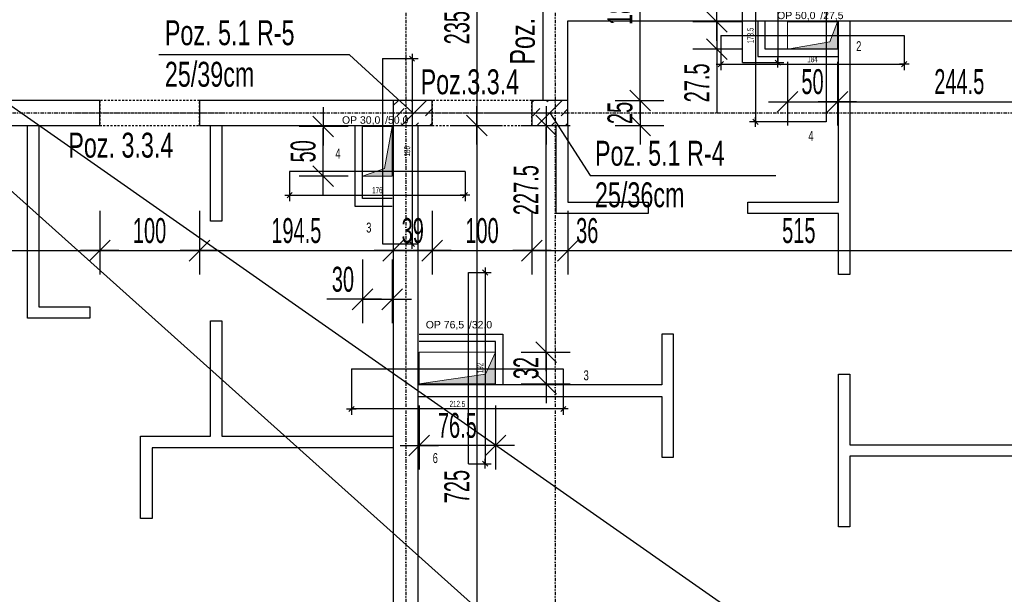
# Model space of a CAD drawing. Header units: millimetres. Extents: x -796 to 14823, y -2819 to 1873.
# Tile 46 of 51: x 12848 to 13836, y -827 to -250. Entities that reach past the tile are written whole.
import ezdxf

# ---------------------------------------------------------------- set-up
doc = ezdxf.new("R2010")
doc.units = ezdxf.units.MM
doc.header["$LTSCALE"] = 10
doc.linetypes.add('MO', pattern=[0.7, 0.35, -0.17, 0.01, -0.17])
doc.linetypes.add('MP', pattern=[0.36, 0.2, -0.16])
for name, color, linetype in [('BA_szr', 1, 'Continuous'), ('BA_txs', 2, 'Continuous'), ('BA_wym', 1, 'Continuous'), ('BD_lpm', 1, 'MP'), ('BD_osm', 1, 'MO'), ('BD_wic', 1, 'Continuous'), ('BD_wig', 3, 'Continuous'), ('BZ_odn', 1, 'Continuous'), ('BZ_txs', 2, 'Continuous')]:
    doc.layers.add(name, color=color, linetype=linetype)
doc.layers.add('Nowe_A-Przebicia_Nr_pióra__1', color=7, linetype='Continuous', lineweight=13)
doc.layers.add('Nowe_A-Przebicia_Nr_pióra__102', color=7, linetype='Continuous', lineweight=5, true_color=0xcccccc)
doc.styles.add('BIKTS', font='bikromsw.shx', dxfattribs={"width": 0.8})
doc.styles.add('BIKWYM', font='bikromsw.shx', dxfattribs={"width": 0.6})
doc.styles.add('STYL_AUTOMATYCZNY_1', font='arial.ttf')
doc.dimstyles.new('BA_KR_100_cm', dxfattribs={"dimtxt": 25, "dimasz": 1.666667, "dimexe": 24, "dimexo": 0, "dimgap": 0, "dimtad": 0, "dimdec": 1, "dimrnd": 0.5, "dimzin": 9, "dimdsep": 46, "dimtxsty": 'BIKWYM', "dimblk": 'WYM-KR', "dimcen": 0, "dimdle": 20, "dimclrd": 256, "dimclre": 256, "dimclrt": 2, "dimadec": 0, "dimazin": 0, "dimtfac": 0.033333, "dimtdec": 1, "dimtmove": 0, "dimatfit": 3, "dimldrblk": 'WYM-KR', "dimfxl": 25, "dimfxlon": 1, "dimtvp": 0.8, "dimtolj": 1, "dimarcsym": 0})
doc.dimstyles.new('BA_KR_25_cm', dxfattribs={"dimscale": 0.25, "dimtxt": 25, "dimasz": 1.666667, "dimexe": 24, "dimexo": 0, "dimgap": 0, "dimtad": 0, "dimdec": 1, "dimrnd": 0.5, "dimzin": 9, "dimdsep": 46, "dimtxsty": 'BIKWYM', "dimblk": 'WYM-KR', "dimcen": 0, "dimdle": 20, "dimclrd": 256, "dimclre": 256, "dimclrt": 7, "dimadec": 0, "dimazin": 0, "dimtfac": 0.033333, "dimtdec": 1, "dimtmove": 0, "dimatfit": 3, "dimldrblk": 'WYM-KR', "dimfxl": 1, "dimtvp": 0.8, "dimtolj": 1, "dimarcsym": 0})
doc.dimstyles.new('BZ_ST_100_cm', dxfattribs={"dimtxt": 25, "dimasz": 1.666667, "dimexe": 24, "dimexo": 0, "dimgap": 0, "dimtad": 0, "dimdec": 1, "dimrnd": 0.5, "dimdsep": 46, "dimtxsty": 'BIKWYM', "dimblk": 'WYM-ST', "dimcen": 0, "dimdle": 20, "dimclrd": 256, "dimclre": 256, "dimclrt": 7, "dimadec": 0, "dimazin": 0, "dimtfac": 0.033333, "dimtdec": 1, "dimtix": 1, "dimtmove": 2, "dimatfit": 3, "dimldrblk": 'WYM-ST', "dimfxl": 25, "dimfxlon": 1, "dimtvp": 0.8, "dimtolj": 1, "dimtzin": 0, "dimarcsym": 0})

# ---------------------------------------------------------------- blocks, each defined once
blk = doc.blocks.new('WYM-KR')
at = {"color": 7, "linetype": 'ByBlock'}
blk.add_line((6.24, 6.24), (-6.24, -6.24), dxfattribs=at)
at = {"linetype": 'ByBlock'}
blk.add_line((11.52, 0), (-11.52, 0), dxfattribs=at)
blk = doc.blocks.new('*D347')
at = {"layer": 'BD_wic', "lineweight": -2}
for p, q in [((13298.18, -503.69), (13320.77, -503.69)), ((13314.77, -504.11), (13314.77, -695.23)), ((13298.18, -695.64), (13320.77, -695.64))]:
    blk.add_line(p, q, dxfattribs=at)
at = {"layer": 'Defpoints', "color": 0}
for p in [(13298.18, -503.69), (13298.18, -695.64), (13314.77, -695.64)]:
    blk.add_point(p, dxfattribs=at)
at = {"layer": 'BD_wic', "lineweight": -2, "xscale": 0.4166666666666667, "yscale": 0.4166666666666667, "zscale": 0.4166666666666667}
for p, rotation in [((13314.77, -503.69), 90), ((13314.77, -695.64), 270)]:
    blk.add_blockref('WYM-KR', p, dxfattribs=dict(at, rotation=rotation))
at = {"layer": 'BD_wic', "color": 7, "insert": (13309.77, -599.67), "char_height": 6.25, "attachment_point": 5, "rotation": 90, "style": 'BIKWYM'}
blk.add_mtext('\\A1;192', dxfattribs=at)
blk = doc.blocks.new('*D348')
at = {"layer": 'BD_wic', "lineweight": -2}
for p, q in [((13180.64, -600.59), (13180.64, -646.76)), ((13393.14, -600.59), (13393.14, -646.76)), ((13392.73, -640.76), (13181.06, -640.76))]:
    blk.add_line(p, q, dxfattribs=at)
at = {"layer": 'Defpoints', "color": 0}
for p in [(13180.64, -600.59), (13393.14, -600.59), (13180.64, -640.76)]:
    blk.add_point(p, dxfattribs=at)
at = {"layer": 'BD_wic', "lineweight": -2, "xscale": 0.4166666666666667, "yscale": 0.4166666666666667, "zscale": 0.4166666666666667, "rotation": 180}
blk.add_blockref('WYM-KR', (13180.64, -640.76), dxfattribs=at)
at = {"layer": 'BD_wic', "lineweight": -2, "xscale": 0.4166666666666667, "yscale": 0.4166666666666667, "zscale": 0.4166666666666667}
blk.add_blockref('WYM-KR', (13393.14, -640.76), dxfattribs=at)
at = {"layer": 'BD_wic', "color": 7, "insert": (13286.89, -635.76), "char_height": 6.25, "attachment_point": 5, "style": 'BIKWYM'}
blk.add_mtext('\\A1;212.5', dxfattribs=at)
blk = doc.blocks.new('*D349')
at = {"layer": 'BD_wic', "lineweight": -2}
for p, q in [((13211.68, -289.15), (13247.48, -289.15)), ((13241.48, -289.56), (13241.48, -474.73)), ((13211.68, -475.15), (13247.48, -475.15))]:
    blk.add_line(p, q, dxfattribs=at)
at = {"layer": 'Defpoints', "color": 0}
for p in [(13211.68, -289.15), (13211.68, -475.15), (13241.48, -475.15)]:
    blk.add_point(p, dxfattribs=at)
at = {"layer": 'BD_wic', "lineweight": -2, "xscale": 0.4166666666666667, "yscale": 0.4166666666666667, "zscale": 0.4166666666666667}
for p, rotation in [((13241.48, -289.15), 90), ((13241.48, -475.15), 270)]:
    blk.add_blockref('WYM-KR', p, dxfattribs=dict(at, rotation=rotation))
at = {"layer": 'BD_wic', "color": 7, "insert": (13236.48, -382.15), "char_height": 6.25, "attachment_point": 5, "rotation": 90, "style": 'BIKWYM'}
blk.add_mtext('\\A1;186', dxfattribs=at)
blk = doc.blocks.new('*D350')
at = {"layer": 'BD_wic', "lineweight": -2}
for p, q in [((13118.64, -402.31), (13118.64, -432.24)), ((13294.64, -402.31), (13294.64, -432.24)), ((13119.06, -426.24), (13294.23, -426.24))]:
    blk.add_line(p, q, dxfattribs=at)
at = {"layer": 'Defpoints', "color": 0}
for p in [(13118.64, -402.31), (13294.64, -402.31), (13294.64, -426.24)]:
    blk.add_point(p, dxfattribs=at)
at = {"layer": 'BD_wic', "lineweight": -2, "xscale": 0.4166666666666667, "yscale": 0.4166666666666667, "zscale": 0.4166666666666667, "rotation": 180}
blk.add_blockref('WYM-KR', (13118.64, -426.24), dxfattribs=at)
at = {"layer": 'BD_wic', "lineweight": -2, "xscale": 0.4166666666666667, "yscale": 0.4166666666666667, "zscale": 0.4166666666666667}
blk.add_blockref('WYM-KR', (13294.64, -426.24), dxfattribs=at)
at = {"layer": 'BD_wic', "color": 7, "insert": (13206.64, -421.24), "char_height": 6.25, "attachment_point": 5, "style": 'BIKWYM'}
blk.add_mtext('\\A1;176', dxfattribs=at)
blk = doc.blocks.new('*D351')
at = {"layer": 'BD_wic', "lineweight": -2}
for p, q in [((13551.16, -265.9), (13551.16, -300.65)), ((13735.14, -265.9), (13735.14, -300.65)), ((13551.58, -294.65), (13734.73, -294.65))]:
    blk.add_line(p, q, dxfattribs=at)
at = {"layer": 'Defpoints', "color": 0}
for p in [(13551.16, -265.9), (13735.14, -265.9), (13735.14, -294.65)]:
    blk.add_point(p, dxfattribs=at)
at = {"layer": 'BD_wic', "lineweight": -2, "xscale": 0.4166666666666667, "yscale": 0.4166666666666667, "zscale": 0.4166666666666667, "rotation": 180}
blk.add_blockref('WYM-KR', (13551.16, -294.65), dxfattribs=at)
at = {"layer": 'BD_wic', "lineweight": -2, "xscale": 0.4166666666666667, "yscale": 0.4166666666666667, "zscale": 0.4166666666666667}
blk.add_blockref('WYM-KR', (13735.14, -294.65), dxfattribs=at)
at = {"layer": 'BD_wic', "color": 7, "insert": (13643.15, -289.65), "char_height": 6.25, "attachment_point": 5, "style": 'BIKWYM'}
blk.add_mtext('\\A1;184', dxfattribs=at)
blk = doc.blocks.new('*D352')
at = {"layer": 'BD_wic', "lineweight": -2}
for p, q in [((13656.84, -179.15), (13579.89, -179.15)), ((13585.89, -179.56), (13585.89, -352.23)), ((13656.84, -352.65), (13579.89, -352.65))]:
    blk.add_line(p, q, dxfattribs=at)
at = {"layer": 'Defpoints', "color": 0}
for p in [(13656.84, -179.15), (13585.89, -352.65), (13656.84, -352.65)]:
    blk.add_point(p, dxfattribs=at)
at = {"layer": 'BD_wic', "lineweight": -2, "xscale": 0.4166666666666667, "yscale": 0.4166666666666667, "zscale": 0.4166666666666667}
for p, rotation in [((13585.89, -179.15), 90), ((13585.89, -352.65), 270)]:
    blk.add_blockref('WYM-KR', p, dxfattribs=dict(at, rotation=rotation))
at = {"layer": 'BD_wic', "color": 7, "insert": (13580.89, -265.9), "char_height": 6.25, "attachment_point": 5, "rotation": 90, "style": 'BIKWYM'}
blk.add_mtext('\\A1;173.5', dxfattribs=at)
blk = doc.blocks.new('*D353')
at = {"layer": 'BD_wic', "lineweight": -2}
for p, q in [((13573, -54.18), (13614.29, -54.18)), ((13608.29, -54.6), (13608.29, -292.73)), ((13573, -293.15), (13614.29, -293.15))]:
    blk.add_line(p, q, dxfattribs=at)
at = {"layer": 'Defpoints', "color": 0}
for p in [(13573, -54.18), (13573, -293.15), (13608.29, -293.15)]:
    blk.add_point(p, dxfattribs=at)
at = {"layer": 'BD_wic', "lineweight": -2, "xscale": 0.4166666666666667, "yscale": 0.4166666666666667, "zscale": 0.4166666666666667}
for p, rotation in [((13608.29, -54.18), 90), ((13608.29, -293.15), 270)]:
    blk.add_blockref('WYM-KR', p, dxfattribs=dict(at, rotation=rotation))
at = {"layer": 'BD_wic', "color": 7, "insert": (13603.29, -173.66), "char_height": 6.25, "attachment_point": 5, "rotation": 90, "style": 'BIKWYM'}
blk.add_mtext('\\A1;239', dxfattribs=at)
blk = doc.blocks.new('WYM-ST')
blk.add_hatch(color=256).paths.add_polyline_path([(-13, 2.88), (0, 0), (-13, -2.88)])
blk.add_lwpolyline([(0, 0), (-13, 2.88), (-13, -2.88), (0, 0)])
blk = doc.blocks.new('*D515')
at = {"layer": 'BA_wym', "lineweight": -2}
for p, q in [((14383.64, 769.85), (14432.64, 769.85)), ((14408.64, 768.19), (14408.64, -1275.48)), ((14383.64, -1277.15), (14432.64, -1277.15))]:
    blk.add_line(p, q, dxfattribs=at)
at = {"layer": 'Defpoints', "color": 0}
for p in [(13247.64, 769.85), (13937.64, -1277.15), (14408.64, -1277.15)]:
    blk.add_point(p, dxfattribs=at)
at = {"layer": 'BA_wym', "lineweight": -2, "xscale": 1.666666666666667, "yscale": 1.666666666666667, "zscale": 1.666666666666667}
for p, rotation in [((14408.64, 769.85), 90), ((14408.64, -1277.15), 270)]:
    blk.add_blockref('WYM-KR', p, dxfattribs=dict(at, rotation=rotation))
at = {"layer": 'BA_wym', "color": 2, "insert": (14388.64, -253.65), "char_height": 25, "attachment_point": 5, "rotation": 90, "style": 'BIKWYM'}
blk.add_mtext('\\A1;2047', dxfattribs=at)
blk = doc.blocks.new('*D533')
at = {"layer": 'BA_wym', "lineweight": -2}
for p, q in [((12342.14, -441.84), (12342.14, -505.84)), ((12928.15, -441.84), (12928.15, -505.84)), ((12343.81, -481.84), (12926.48, -481.84))]:
    blk.add_line(p, q, dxfattribs=at)
at = {"layer": 'Defpoints', "color": 0}
for p in [(12342.14, -356.15), (12928.15, -356.15), (12928.15, -481.84)]:
    blk.add_point(p, dxfattribs=at)
at = {"layer": 'BA_wym', "lineweight": -2, "xscale": 1.666666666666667, "yscale": 1.666666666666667, "zscale": 1.666666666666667, "rotation": 180}
blk.add_blockref('WYM-KR', (12342.14, -481.84), dxfattribs=at)
at = {"layer": 'BA_wym', "lineweight": -2, "xscale": 1.666666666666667, "yscale": 1.666666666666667, "zscale": 1.666666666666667}
blk.add_blockref('WYM-KR', (12928.15, -481.84), dxfattribs=at)
at = {"layer": 'BA_wym', "color": 2, "insert": (12682.58, -461.84), "char_height": 25, "attachment_point": 5, "style": 'BIKWYM'}
blk.add_mtext('\\A1;586', dxfattribs=at)
blk = doc.blocks.new('*D534')
at = {"layer": 'BA_wym', "lineweight": -2}
for p, q in [((12928.15, -441.84), (12928.15, -505.84)), ((13028.15, -441.84), (13028.15, -505.84)), ((12929.81, -481.84), (13026.48, -481.84))]:
    blk.add_line(p, q, dxfattribs=at)
at = {"layer": 'Defpoints', "color": 0}
for p in [(12928.15, -356.15), (13028.15, -356.15), (13028.15, -481.84)]:
    blk.add_point(p, dxfattribs=at)
at = {"layer": 'BA_wym', "lineweight": -2, "xscale": 1.666666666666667, "yscale": 1.666666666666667, "zscale": 1.666666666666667, "rotation": 180}
blk.add_blockref('WYM-KR', (12928.15, -481.84), dxfattribs=at)
at = {"layer": 'BA_wym', "lineweight": -2, "xscale": 1.666666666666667, "yscale": 1.666666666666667, "zscale": 1.666666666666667}
blk.add_blockref('WYM-KR', (13028.15, -481.84), dxfattribs=at)
at = {"layer": 'BA_wym', "color": 2, "insert": (12978.15, -461.84), "char_height": 25, "attachment_point": 5, "style": 'BIKWYM'}
blk.add_mtext('\\A1;100', dxfattribs=at)
blk = doc.blocks.new('*D535')
at = {"layer": 'BA_wym', "lineweight": -2}
for p, q in [((13028.15, -441.84), (13028.15, -505.84)), ((13222.64, -441.84), (13222.64, -505.84)), ((13029.81, -481.84), (13220.98, -481.84))]:
    blk.add_line(p, q, dxfattribs=at)
at = {"layer": 'Defpoints', "color": 0}
for p in [(13028.15, -356.15), (13222.64, -356.15), (13222.64, -481.84)]:
    blk.add_point(p, dxfattribs=at)
at = {"layer": 'BA_wym', "lineweight": -2, "xscale": 1.666666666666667, "yscale": 1.666666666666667, "zscale": 1.666666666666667, "rotation": 180}
blk.add_blockref('WYM-KR', (13028.15, -481.84), dxfattribs=at)
at = {"layer": 'BA_wym', "lineweight": -2, "xscale": 1.666666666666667, "yscale": 1.666666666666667, "zscale": 1.666666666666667}
blk.add_blockref('WYM-KR', (13222.64, -481.84), dxfattribs=at)
at = {"layer": 'BA_wym', "color": 2, "insert": (13125.39, -461.84), "char_height": 25, "attachment_point": 5, "style": 'BIKWYM'}
blk.add_mtext('\\A1;194.5', dxfattribs=at)
blk = doc.blocks.new('*D536')
at = {"layer": 'BA_wym', "lineweight": -2}
for p, q in [((13222.64, -441.84), (13222.64, -505.84)), ((13261.64, -441.84), (13261.64, -505.84)), ((13224.31, -481.84), (13259.98, -481.84))]:
    blk.add_line(p, q, dxfattribs=at)
at = {"layer": 'Defpoints', "color": 0}
for p in [(13222.64, -356.15), (13261.64, -356.15), (13261.64, -481.84)]:
    blk.add_point(p, dxfattribs=at)
at = {"layer": 'BA_wym', "lineweight": -2, "xscale": 1.666666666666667, "yscale": 1.666666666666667, "zscale": 1.666666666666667, "rotation": 180}
blk.add_blockref('WYM-KR', (13222.64, -481.84), dxfattribs=at)
at = {"layer": 'BA_wym', "lineweight": -2, "xscale": 1.666666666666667, "yscale": 1.666666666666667, "zscale": 1.666666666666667}
blk.add_blockref('WYM-KR', (13261.64, -481.84), dxfattribs=at)
at = {"layer": 'BA_wym', "color": 2, "insert": (13242.14, -461.84), "char_height": 25, "attachment_point": 5, "style": 'BIKWYM'}
blk.add_mtext('\\A1;39', dxfattribs=at)
blk = doc.blocks.new('*D537')
at = {"layer": 'BA_wym', "lineweight": -2}
for p, q in [((13261.64, -441.84), (13261.64, -505.84)), ((13361.64, -441.84), (13361.64, -505.84)), ((13263.31, -481.84), (13359.98, -481.84))]:
    blk.add_line(p, q, dxfattribs=at)
at = {"layer": 'Defpoints', "color": 0}
for p in [(13261.64, -356.15), (13361.64, -356.15), (13361.64, -481.84)]:
    blk.add_point(p, dxfattribs=at)
at = {"layer": 'BA_wym', "lineweight": -2, "xscale": 1.666666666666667, "yscale": 1.666666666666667, "zscale": 1.666666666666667, "rotation": 180}
blk.add_blockref('WYM-KR', (13261.64, -481.84), dxfattribs=at)
at = {"layer": 'BA_wym', "lineweight": -2, "xscale": 1.666666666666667, "yscale": 1.666666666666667, "zscale": 1.666666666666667}
blk.add_blockref('WYM-KR', (13361.64, -481.84), dxfattribs=at)
at = {"layer": 'BA_wym', "color": 2, "insert": (13311.64, -461.84), "char_height": 25, "attachment_point": 5, "style": 'BIKWYM'}
blk.add_mtext('\\A1;100', dxfattribs=at)
blk = doc.blocks.new('*D538')
at = {"layer": 'BA_wym', "lineweight": -2}
for p, q in [((13361.64, -441.84), (13361.64, -505.84)), ((13397.64, -441.84), (13397.64, -505.84)), ((13359.98, -481.84), (13358.31, -481.84)), ((13361.64, -481.84), (13397.64, -481.84)), ((13399.31, -481.84), (13433.36, -481.84))]:
    blk.add_line(p, q, dxfattribs=at)
at = {"layer": 'Defpoints', "color": 0}
for p in [(13361.64, -356.15), (13397.64, -356.15), (13397.64, -481.84)]:
    blk.add_point(p, dxfattribs=at)
at = {"layer": 'BA_wym', "lineweight": -2, "xscale": 1.666666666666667, "yscale": 1.666666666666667, "zscale": 1.666666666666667}
blk.add_blockref('WYM-KR', (13361.64, -481.84), dxfattribs=at)
at = {"layer": 'BA_wym', "lineweight": -2, "xscale": 1.666666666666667, "yscale": 1.666666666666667, "zscale": 1.666666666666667, "rotation": 180}
blk.add_blockref('WYM-KR', (13397.64, -481.84), dxfattribs=at)
at = {"layer": 'BA_wym', "color": 2, "insert": (13417.17, -461.84), "char_height": 25, "attachment_point": 5, "style": 'BIKWYM'}
blk.add_mtext('\\A1;36', dxfattribs=at)
blk = doc.blocks.new('*D539')
at = {"layer": 'BA_wym', "lineweight": -2}
for p, q in [((13397.64, -441.84), (13397.64, -505.84)), ((13912.64, -441.84), (13912.64, -505.84)), ((13399.31, -481.84), (13910.98, -481.84))]:
    blk.add_line(p, q, dxfattribs=at)
at = {"layer": 'Defpoints', "color": 0}
for p in [(13397.64, -356.15), (13912.64, -360.71), (13912.64, -481.84)]:
    blk.add_point(p, dxfattribs=at)
at = {"layer": 'BA_wym', "lineweight": -2, "xscale": 1.666666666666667, "yscale": 1.666666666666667, "zscale": 1.666666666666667, "rotation": 180}
blk.add_blockref('WYM-KR', (13397.64, -481.84), dxfattribs=at)
at = {"layer": 'BA_wym', "lineweight": -2, "xscale": 1.666666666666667, "yscale": 1.666666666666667, "zscale": 1.666666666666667}
blk.add_blockref('WYM-KR', (13912.64, -481.84), dxfattribs=at)
at = {"layer": 'BA_wym', "color": 2, "insert": (13629.43, -461.84), "char_height": 25, "attachment_point": 5, "style": 'BIKWYM'}
blk.add_mtext('\\A1;515', dxfattribs=at)
blk = doc.blocks.new('*D560')
at = {"layer": 'BA_wym', "lineweight": -2}
for p, q in [((13281.51, -356.15), (13330.51, -356.15)), ((13306.51, -357.81), (13306.51, -1079.48)), ((13281.51, -1081.15), (13330.51, -1081.15))]:
    blk.add_line(p, q, dxfattribs=at)
at = {"layer": 'Defpoints', "color": 0}
for p in [(13266.51, -356.15), (13266.51, -1081.15), (13306.51, -1081.15)]:
    blk.add_point(p, dxfattribs=at)
at = {"layer": 'BA_wym', "lineweight": -2, "xscale": 1.666666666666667, "yscale": 1.666666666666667, "zscale": 1.666666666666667}
for p, rotation in [((13306.51, -356.15), 90), ((13306.51, -1081.15), 270)]:
    blk.add_blockref('WYM-KR', p, dxfattribs=dict(at, rotation=rotation))
at = {"layer": 'BA_wym', "color": 2, "insert": (13286.51, -718.65), "char_height": 25, "attachment_point": 5, "rotation": 90, "style": 'BIKWYM'}
blk.add_mtext('\\A1;725', dxfattribs=at)
blk = doc.blocks.new('*D561')
at = {"layer": 'BA_wym', "lineweight": -2}
for p, q in [((13281.51, -121.15), (13330.51, -121.15)), ((13306.51, -122.81), (13306.51, -354.48)), ((13281.51, -356.15), (13330.51, -356.15))]:
    blk.add_line(p, q, dxfattribs=at)
at = {"layer": 'Defpoints', "color": 0}
for p in [(13266.51, -121.15), (13266.51, -356.15), (13306.51, -356.15)]:
    blk.add_point(p, dxfattribs=at)
at = {"layer": 'BA_wym', "lineweight": -2, "xscale": 1.666666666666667, "yscale": 1.666666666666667, "zscale": 1.666666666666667}
for p, rotation in [((13306.51, -121.15), 90), ((13306.51, -356.15), 270)]:
    blk.add_blockref('WYM-KR', p, dxfattribs=dict(at, rotation=rotation))
at = {"layer": 'BA_wym', "color": 2, "insert": (13286.51, -258.06), "char_height": 25, "attachment_point": 5, "rotation": 90, "style": 'BIKWYM'}
blk.add_mtext('\\A1;235', dxfattribs=at)
blk = doc.blocks.new('*D563')
at = {"layer": 'BA_wym', "lineweight": -2}
for p, q in [((13445.16, -146.15), (13494.16, -146.15)), ((13470.16, -329.48), (13470.16, -147.81)), ((13445.16, -331.15), (13494.16, -331.15))]:
    blk.add_line(p, q, dxfattribs=at)
at = {"layer": 'Defpoints', "color": 0}
for p in [(13397.64, -146.15), (13470.16, -146.15), (13397.65, -331.15)]:
    blk.add_point(p, dxfattribs=at)
at = {"layer": 'BA_wym', "lineweight": -2, "xscale": 1.666666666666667, "yscale": 1.666666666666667, "zscale": 1.666666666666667}
for p, rotation in [((13470.16, -146.15), 90), ((13470.16, -331.15), 270)]:
    blk.add_blockref('WYM-KR', p, dxfattribs=dict(at, rotation=rotation))
at = {"layer": 'BA_wym', "color": 2, "insert": (13450.16, -238.65), "char_height": 25, "attachment_point": 5, "rotation": 90, "style": 'BIKWYM'}
blk.add_mtext('\\A1;185', dxfattribs=at)
blk = doc.blocks.new('*D564')
at = {"layer": 'BA_wym', "lineweight": -2}
for p, q in [((13445.16, -331.15), (13494.16, -331.15)), ((13470.16, -329.48), (13470.16, -327.81)), ((13470.16, -331.15), (13470.16, -356.15)), ((13445.16, -356.15), (13494.16, -356.15)), ((13470.16, -357.81), (13470.16, -359.48))]:
    blk.add_line(p, q, dxfattribs=at)
at = {"layer": 'Defpoints', "color": 0}
for p in [(13397.65, -331.15), (13397.65, -356.15), (13470.16, -356.15)]:
    blk.add_point(p, dxfattribs=at)
at = {"layer": 'BA_wym', "lineweight": -2, "xscale": 1.666666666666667, "yscale": 1.666666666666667, "zscale": 1.666666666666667}
for p, rotation in [((13470.16, -331.15), 270), ((13470.16, -356.15), 90)]:
    blk.add_blockref('WYM-KR', p, dxfattribs=dict(at, rotation=rotation))
at = {"layer": 'BA_wym', "color": 2, "insert": (13450.16, -343.65), "char_height": 25, "attachment_point": 5, "rotation": 90, "style": 'BIKWYM'}
blk.add_mtext('\\A1;25', dxfattribs=at)
blk = doc.blocks.new('*D574')
at = {"layer": 'BA_wym', "lineweight": -2}
for p, q in [((13375.9, -582.03), (13375.9, -580.36)), ((13350.9, -583.69), (13399.9, -583.69)), ((13375.9, -583.69), (13375.9, -615.64)), ((13350.9, -615.64), (13399.9, -615.64)), ((13375.9, -617.31), (13375.9, -618.98))]:
    blk.add_line(p, q, dxfattribs=at)
at = {"layer": 'Defpoints', "color": 0}
for p in [(13325.14, -583.69), (13325.14, -615.64), (13375.9, -615.64)]:
    blk.add_point(p, dxfattribs=at)
at = {"layer": 'BA_wym', "lineweight": -2, "xscale": 1.666666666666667, "yscale": 1.666666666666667, "zscale": 1.666666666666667}
for p, rotation in [((13375.9, -583.69), 270), ((13375.9, -615.64), 90)]:
    blk.add_blockref('WYM-KR', p, dxfattribs=dict(at, rotation=rotation))
at = {"layer": 'BA_wym', "color": 2, "insert": (13355.9, -599.67), "char_height": 25, "attachment_point": 5, "rotation": 90, "style": 'BIKWYM'}
blk.add_mtext('\\A1;32', dxfattribs=at)
blk = doc.blocks.new('*D575')
at = {"layer": 'BA_wym', "lineweight": -2}
for p, q in [((13350.9, -356.15), (13399.9, -356.15)), ((13375.9, -582.03), (13375.9, -357.81)), ((13350.9, -583.69), (13399.9, -583.69))]:
    blk.add_line(p, q, dxfattribs=at)
at = {"layer": 'Defpoints', "color": 0}
for p in [(13335.9, -356.15), (13375.9, -356.15), (13325.14, -583.69)]:
    blk.add_point(p, dxfattribs=at)
at = {"layer": 'BA_wym', "lineweight": -2, "xscale": 1.666666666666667, "yscale": 1.666666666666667, "zscale": 1.666666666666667}
for p, rotation in [((13375.9, -356.15), 90), ((13375.9, -583.69), 270)]:
    blk.add_blockref('WYM-KR', p, dxfattribs=dict(at, rotation=rotation))
at = {"layer": 'BA_wym', "color": 2, "insert": (13355.9, -421.12), "char_height": 25, "attachment_point": 5, "rotation": 90, "style": 'BIKWYM'}
blk.add_mtext('\\A1;227.5', dxfattribs=at)
blk = doc.blocks.new('*D576')
at = {"layer": 'BA_wym', "lineweight": -2}
for p, q in [((13248.64, -637.36), (13248.64, -701.36)), ((13325.14, -637.36), (13325.14, -701.36)), ((13323.48, -677.36), (13250.31, -677.36))]:
    blk.add_line(p, q, dxfattribs=at)
at = {"layer": 'Defpoints', "color": 0}
for p in [(13248.64, -615.64), (13325.14, -615.64), (13248.64, -677.36)]:
    blk.add_point(p, dxfattribs=at)
at = {"layer": 'BA_wym', "lineweight": -2, "xscale": 1.666666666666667, "yscale": 1.666666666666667, "zscale": 1.666666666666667, "rotation": 180}
blk.add_blockref('WYM-KR', (13248.64, -677.36), dxfattribs=at)
at = {"layer": 'BA_wym', "lineweight": -2, "xscale": 1.666666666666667, "yscale": 1.666666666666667, "zscale": 1.666666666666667}
blk.add_blockref('WYM-KR', (13325.14, -677.36), dxfattribs=at)
at = {"layer": 'BA_wym', "color": 2, "insert": (13286.89, -657.36), "char_height": 25, "attachment_point": 5, "style": 'BIKWYM'}
blk.add_mtext('\\A1;76.5', dxfattribs=at)
blk = doc.blocks.new('*D580')
at = {"layer": 'BA_wym', "lineweight": -2}
for p, q in [((13191.64, -490.7), (13191.64, -554.7)), ((13221.64, -490.7), (13221.64, -554.7)), ((13189.98, -530.7), (13155.93, -530.7)), ((13191.64, -530.7), (13221.64, -530.7)), ((13223.31, -530.7), (13224.98, -530.7))]:
    blk.add_line(p, q, dxfattribs=at)
at = {"layer": 'Defpoints', "color": 0}
for p in [(13191.64, -407.15), (13221.64, -407.15), (13221.64, -530.7)]:
    blk.add_point(p, dxfattribs=at)
at = {"layer": 'BA_wym', "lineweight": -2, "xscale": 1.666666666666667, "yscale": 1.666666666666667, "zscale": 1.666666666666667}
blk.add_blockref('WYM-KR', (13191.64, -530.7), dxfattribs=at)
at = {"layer": 'BA_wym', "lineweight": -2, "xscale": 1.666666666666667, "yscale": 1.666666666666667, "zscale": 1.666666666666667, "rotation": 180}
blk.add_blockref('WYM-KR', (13221.64, -530.7), dxfattribs=at)
at = {"layer": 'BA_wym', "color": 2, "insert": (13172.12, -510.7), "char_height": 25, "attachment_point": 5, "style": 'BIKWYM'}
blk.add_mtext('\\A1;30', dxfattribs=at)
blk = doc.blocks.new('*D582')
at = {"layer": 'BA_wym', "lineweight": -2}
for p, q in [((13177.29, -357.15), (13128.29, -357.15)), ((13152.29, -405.48), (13152.29, -358.81)), ((13177.29, -407.15), (13128.29, -407.15))]:
    blk.add_line(p, q, dxfattribs=at)
at = {"layer": 'Defpoints', "color": 0}
for p in [(13152.29, -357.15), (13192.29, -357.15), (13192.29, -407.15)]:
    blk.add_point(p, dxfattribs=at)
at = {"layer": 'BA_wym', "lineweight": -2, "xscale": 1.666666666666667, "yscale": 1.666666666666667, "zscale": 1.666666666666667}
for p, rotation in [((13152.29, -357.15), 90), ((13152.29, -407.15), 270)]:
    blk.add_blockref('WYM-KR', p, dxfattribs=dict(at, rotation=rotation))
at = {"layer": 'BA_wym', "color": 2, "insert": (13132.29, -382.15), "char_height": 25, "attachment_point": 5, "rotation": 90, "style": 'BIKWYM'}
blk.add_mtext('\\A1;50', dxfattribs=at)
blk = doc.blocks.new('*D606')
at = {"layer": 'BA_wym', "lineweight": -2}
for p, q in [((13572.27, -252.15), (13523.27, -252.15)), ((13547.27, -250.48), (13547.27, -248.81)), ((13547.27, -252.15), (13547.27, -279.65)), ((13572.27, -279.65), (13523.27, -279.65)), ((13547.27, -281.31), (13547.27, -343.93))]:
    blk.add_line(p, q, dxfattribs=at)
at = {"layer": 'Defpoints', "color": 0}
for p in [(13618.16, -252.15), (13547.27, -279.65), (13618.16, -279.65)]:
    blk.add_point(p, dxfattribs=at)
at = {"layer": 'BA_wym', "lineweight": -2, "xscale": 1.666666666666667, "yscale": 1.666666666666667, "zscale": 1.666666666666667}
for p, rotation in [((13547.27, -252.15), 270), ((13547.27, -279.65), 90)]:
    blk.add_blockref('WYM-KR', p, dxfattribs=dict(at, rotation=rotation))
at = {"layer": 'BA_wym', "color": 2, "insert": (13527.27, -313.46), "char_height": 25, "attachment_point": 5, "rotation": 90, "style": 'BIKWYM'}
blk.add_mtext('\\A1;27.5', dxfattribs=at)
blk = doc.blocks.new('*D607')
at = {"layer": 'BA_wym', "lineweight": -2}
for p, q in [((13618.16, -292.38), (13618.16, -356.38)), ((13668.14, -292.38), (13668.14, -356.38)), ((13619.83, -332.38), (13666.48, -332.38))]:
    blk.add_line(p, q, dxfattribs=at)
at = {"layer": 'Defpoints', "color": 0}
for p in [(13618.16, -279.65), (13668.14, -279.65), (13668.14, -332.38)]:
    blk.add_point(p, dxfattribs=at)
at = {"layer": 'BA_wym', "lineweight": -2, "xscale": 1.666666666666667, "yscale": 1.666666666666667, "zscale": 1.666666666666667, "rotation": 180}
blk.add_blockref('WYM-KR', (13618.16, -332.38), dxfattribs=at)
at = {"layer": 'BA_wym', "lineweight": -2, "xscale": 1.666666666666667, "yscale": 1.666666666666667, "zscale": 1.666666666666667}
blk.add_blockref('WYM-KR', (13668.14, -332.38), dxfattribs=at)
at = {"layer": 'BA_wym', "color": 2, "insert": (13643.15, -312.38), "char_height": 25, "attachment_point": 5, "style": 'BIKWYM'}
blk.add_mtext('\\A1;50', dxfattribs=at)
blk = doc.blocks.new('*D608')
at = {"layer": 'BA_wym', "lineweight": -2}
for p, q in [((13668.14, -292.38), (13668.14, -356.38)), ((13912.64, -292.38), (13912.64, -356.38)), ((13669.81, -332.38), (13910.98, -332.38))]:
    blk.add_line(p, q, dxfattribs=at)
at = {"layer": 'Defpoints', "color": 0}
for p in [(13912.64, -251.15), (13668.14, -279.65), (13912.64, -332.38)]:
    blk.add_point(p, dxfattribs=at)
at = {"layer": 'BA_wym', "lineweight": -2, "xscale": 1.666666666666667, "yscale": 1.666666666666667, "zscale": 1.666666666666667, "rotation": 180}
blk.add_blockref('WYM-KR', (13668.14, -332.38), dxfattribs=at)
at = {"layer": 'BA_wym', "lineweight": -2, "xscale": 1.666666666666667, "yscale": 1.666666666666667, "zscale": 1.666666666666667}
blk.add_blockref('WYM-KR', (13912.64, -332.38), dxfattribs=at)
at = {"layer": 'BA_wym', "color": 2, "insert": (13790.39, -312.38), "char_height": 25, "attachment_point": 5, "style": 'BIKWYM'}
blk.add_mtext('\\A1;244.5', dxfattribs=at)
blk = doc.blocks.new('*D634')
at = {"layer": 'BA_wym', "lineweight": -2}
for p, q in [((11161.64, -1642.6), (11161.64, -1706.6)), ((14108.64, -1642.6), (14108.64, -1706.6)), ((11163.31, -1682.6), (14106.98, -1682.6))]:
    blk.add_line(p, q, dxfattribs=at)
at = {"layer": 'Defpoints', "color": 0}
for p in [(11161.64, -178.65), (14108.64, -178.65), (14108.64, -1682.6)]:
    blk.add_point(p, dxfattribs=at)
at = {"layer": 'BA_wym', "lineweight": -2, "xscale": 1.666666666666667, "yscale": 1.666666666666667, "zscale": 1.666666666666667, "rotation": 180}
blk.add_blockref('WYM-KR', (11161.64, -1682.6), dxfattribs=at)
at = {"layer": 'BA_wym', "lineweight": -2, "xscale": 1.666666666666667, "yscale": 1.666666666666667, "zscale": 1.666666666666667}
blk.add_blockref('WYM-KR', (14108.64, -1682.6), dxfattribs=at)
at = {"layer": 'BA_wym', "color": 2, "insert": (12635.14, -1662.6), "char_height": 25, "attachment_point": 5, "style": 'BIKWYM'}
blk.add_mtext('\\A1;2947', dxfattribs=at)

msp = doc.modelspace()

# ---------------------------------------------------------------- hatches: boundary and pattern name
at = {"layer": 'BA_szr'}
h = msp.add_hatch(dxfattribs=at)
h.set_pattern_fill('BIK_ZELBET', color=256, scale=100, angle=45, pattern_type=2)
h.set_pattern_definition([(45, (1608.868, -1399.997), (-14.142136, 14.142136), []), (45, (1601.797, -1392.926), (-14.142136, 14.142136), [10, -10])])
h.paths.add_polyline_path([(13222.64, -356.15), (13261.64, -356.15), (13261.64, -331.15), (13222.64, -331.15)])
h = msp.add_hatch(dxfattribs=at)
h.set_pattern_fill('BIK_ZELBET', color=256, scale=100, angle=45, pattern_type=2)
h.set_pattern_definition([(45, (1744.868, -1399.997), (-14.142136, 14.142136), []), (45, (1737.797, -1392.926), (-14.142136, 14.142136), [10, -10])])
h.paths.add_polyline_path([(13361.64, -356.15), (13397.64, -356.15), (13397.64, -331.15), (13361.64, -331.15)])
at = {"layer": 'Nowe_A-Przebicia_Nr_pióra__102', "linetype": 'Continuous', "lineweight": 5, "true_color": 0xcccccc}
for points in [[(13618.16, -279.65), (13668.14, -279.65), (13668.14, -252.15), (13660.65, -272.16)], [(13191.64, -407.15), (13221.64, -407.15), (13221.64, -357.15), (13213.82, -399.32)], [(13248.64, -615.64), (13325.14, -615.64), (13325.14, -583.69), (13315.16, -605.66)]]:
    msp.add_hatch(color=254, dxfattribs=at).paths.add_polyline_path(points)

# ---------------------------------------------------------------- linework, layer by layer
at = {"layer": 'BD_lpm'}
for points in [[(12928.15, -356.15), (13028.15, -356.15), (13028.15, -331.15), (12928.15, -331.15)], [(13261.64, -356.15), (13361.64, -356.15), (13361.64, -331.15), (13261.64, -331.15)]]:
    msp.add_lwpolyline(points, close=True, dxfattribs=at)
at = {"layer": 'BD_osm', "color": 5}
for p, q in [((12903.15, -343.65), (13053.15, -343.65)), ((13236.64, -343.65), (13386.64, -343.65))]:
    msp.add_line(p, q, dxfattribs=at)
at = {"layer": 'BD_osm'}
for points in [[(13235.14, 1289.86), (13235.14, -1782.6)], [(13385.14, 1289.86), (13385.14, -1782.6)], [(10761.64, -343.65), (14508.64, -343.65)]]:
    msp.add_lwpolyline(points, dxfattribs=at)
at = {"layer": 'BD_wic', "color": 5}
for p, q in [((14823.18, -2199.47), (10396.41, 1767.09)), ((13573, -293.15), (13573, -54.18)), ((13656.84, -179.15), (13656.84, -352.65)), ((13551.16, -265.9), (13735.14, -265.9)), ((13211.68, -289.15), (13211.68, -475.15)), ((13294.64, -402.31), (13118.64, -402.31)), ((13298.18, -695.64), (13298.18, -503.69)), ((13180.64, -600.59), (13393.14, -600.59))]:
    msp.add_line(p, q, dxfattribs=at)
at = {"layer": 'BD_wic'}
for points in [[(13937.64, -1106.15), (11332.64, 718.85)], [(13680.64, -251.15), (13680.64, -505.66), (13669.14, -505.66), (13669.14, -444.64), (13578.14, -444.64), (13578.14, -433.14), (13669.14, -433.14), (13669.14, -251.15)], [(13588.14, -252.15), (13588.14, -287.15), (13668.14, -287.15)], [(13668.14, -279.65), (13595.64, -279.65), (13595.64, -252.15)], [(12867.15, -356.15), (12867.15, -538.15), (12918.15, -538.15), (12918.15, -549.65), (12855.65, -549.65), (12855.65, -356.15)], [(13050.65, -356.15), (13050.65, -452.15), (13039.15, -452.15), (13039.15, -356.15)], [(13184.14, -357.15), (13184.14, -437.15), (13221.64, -437.15)], [(13221.64, -429.65), (13191.64, -429.65), (13191.64, -357.15)], [(13397.64, -356.15), (13397.64, -433.14), (13478.14, -433.14), (13478.14, -444.64), (13386.14, -444.64), (13386.14, -356.15)], [(13222.64, -679.64), (12980.64, -679.64), (12980.64, -750.64), (12969.14, -750.64), (12969.14, -668.14), (13039.15, -668.14), (13039.15, -552.15), (13050.65, -552.15), (13050.65, -668.14), (13222.64, -668.14)], [(13247.64, -628.14), (13492.14, -628.14), (13492.14, -689.14), (13503.64, -689.14), (13503.64, -565.64), (13492.14, -565.64), (13492.14, -616.64), (13247.64, -616.64)], [(13248.64, -565.64), (13332.64, -565.64), (13332.64, -615.64)], [(13325.14, -615.64), (13325.14, -573.14), (13248.64, -573.14)], [(13912.64, -688.16), (13680.64, -688.16), (13680.64, -759.16), (13669.14, -759.16), (13669.14, -605.66), (13680.64, -605.66), (13680.64, -676.66), (13912.64, -676.66)]]:
    msp.add_lwpolyline(points, dxfattribs=at)
at = {"layer": 'BD_wig'}
for points in [[(13912.64, -388.65), (13937.64, -388.65), (13937.64, -128.65), (13912.64, -128.65), (13912.64, -226.15), (13397.64, -226.15), (13397.64, -121.15), (13361.64, -121.15), (13361.64, -146.15), (13372.64, -146.15), (13372.64, -331.15), (13361.64, -331.15), (13361.64, -356.15), (13397.64, -356.15), (13397.64, -251.15), (13912.64, -251.15), (13912.64, -388.65)], [(12622.64, -1081.15), (12575.14, -1081.15), (12575.14, -1106.15), (12695.14, -1106.15), (12695.14, -1081.15), (12647.64, -1081.15), (12647.64, -356.15), (12928.15, -356.15), (12928.15, -331.15), (12342.14, -331.15), (12342.14, -356.15), (12622.64, -356.15), (12622.64, -1081.15)], [(13185.15, -1106.15), (13315.14, -1106.15), (13315.14, -1081.15), (13247.64, -1081.15), (13247.64, -356.15), (13261.64, -356.15), (13261.64, -331.15), (13028.15, -331.15), (13028.15, -356.15), (13222.64, -356.15), (13222.64, -1081.15), (13185.15, -1081.15), (13185.15, -1106.15)]]:
    msp.add_lwpolyline(points, dxfattribs=at)
for points in [[(13222.64, -356.15), (13261.64, -356.15), (13261.64, -331.15), (13222.64, -331.15)], [(13361.64, -356.15), (13397.64, -356.15), (13397.64, -331.15), (13361.64, -331.15)]]:
    msp.add_lwpolyline(points, close=True, dxfattribs=at)
at = {"layer": 'Nowe_A-Przebicia_Nr_pióra__1', "color": 7, "linetype": 'Continuous', "lineweight": 13}
for p, q in [((13668.14, -252.15), (13618.16, -252.15)), ((13618.16, -252.15), (13618.16, -279.65)), ((13660.65, -272.16), (13668.14, -252.15)), ((13668.14, -279.65), (13668.14, -252.15)), ((13618.16, -279.65), (13660.65, -272.16)), ((13618.16, -279.65), (13668.14, -279.65)), ((13221.64, -357.15), (13191.64, -357.15)), ((13191.64, -357.15), (13191.64, -407.15)), ((13213.82, -399.32), (13221.64, -357.15)), ((13221.64, -407.15), (13221.64, -357.15)), ((13191.64, -407.15), (13213.82, -399.32)), ((13191.64, -407.15), (13221.64, -407.15)), ((13325.14, -583.69), (13248.64, -583.69)), ((13248.64, -583.69), (13248.64, -615.64)), ((13315.16, -605.66), (13325.14, -583.69)), ((13325.14, -615.64), (13325.14, -583.69)), ((13248.64, -615.64), (13315.16, -605.66)), ((13248.64, -615.64), (13325.14, -615.64))]:
    msp.add_line(p, q, dxfattribs=at)

# ---------------------------------------------------------------- texts
at = {"layer": 'BA_txs', "style": 'BIKTS', "width": 0.7}
msp.add_text('Poz. 3.4', height=25, rotation=90, dxfattribs=at).set_placement((13364.6, -295.08))
for s, p in [('Poz.3.3.4', (13250.04, -324.88)), ('Poz. 3.3.4', (12896.65, -388.46))]:
    msp.add_text(s, height=25, dxfattribs=at).set_placement(p)
at = {"layer": 'BZ_txs', "char_height": 25, "width": 452.0462, "attachment_point": 1, "style": 'BIKTS'}
for s, insert in [('{\\W0.7;Poz. 5.1 R-5\\P\\A1;25/39cm}', (12993.51, -250.64)), ('{\\W0.7;Poz. 5.1 R-4\\P\\A1;25/36cm}', (13424.93, -371.6))]:
    msp.add_mtext(s, dxfattribs=dict(at, insert=insert))
at = {"layer": 'BZ_txs', "color": 3, "char_height": 10, "width": 452.0462, "attachment_point": 1, "style": 'BIKTS'}
for s, insert in [('{\\W0.7;2}', (13686.92, -271.63)), ('{\\W0.7;4}', (13638.99, -361.64)), ('{\\W0.7;4}', (13164.47, -379.54)), ('{\\W0.7;3}', (13195.47, -453.7)), ('{\\W0.7;3}', (13413.54, -601.98)), ('{\\W0.7;6}', (13262.18, -685.03))]:
    msp.add_mtext(s, dxfattribs=dict(at, insert=insert))
at = {"layer": 'Nowe_A-Przebicia_Nr_pióra__1', "color": 7, "lineweight": 13, "style": 'STYL_AUTOMATYCZNY_1'}
for s, p in [('OP 50,0', (13607.69, -249.48)), (' /27,5', (13648.05, -249.48)), ('OP 30,0', (13171.18, -354.48)), (' /50,0', (13211.54, -354.48)), ('OP 76,5', (13255.24, -559.88)), (' /32,0', (13295.6, -559.88))]:
    msp.add_text(s, height=7.5, dxfattribs=at).set_placement(p)

# ---------------------------------------------------------------- dimensions: what is measured, and where the dimension line sits
at = {"layer": 'BA_wym'}
for base, p1, p2, angle, override, picture, middle in [((14408.64, -1277.15), (13247.64, 769.85), (13937.64, -1277.15), 90, {"dimatfit": 1}, '*D515', (14388.64, -253.65)), ((13470.16, -146.15), (13397.65, -331.15), (13397.64, -146.15), 90, {"dimatfit": 1}, '*D563', (13450.16, -238.65)), ((13547.27, -279.65), (13618.16, -252.15), (13618.16, -279.65), 90, {"dimatfit": 1}, '*D606', (13527.27, -313.46)), ((13912.64, -332.38), (13668.14, -279.65), (13912.64, -251.15), 180, {"dimatfit": 1, "dimfxl": 40}, '*D608', (13790.39, -312.38)), ((13668.14, -332.38), (13618.16, -279.65), (13668.14, -279.65), 180, {"dimatfit": 1, "dimfxl": 40}, '*D607', (13643.15, -312.38)), ((13152.29, -357.15), (13192.29, -407.15), (13192.29, -357.15), 90, {"dimatfit": 1}, '*D582', (13132.29, -382.15)), ((13306.51, -1081.15), (13266.51, -356.15), (13266.51, -1081.15), 90, {"dimatfit": 1}, '*D560', (13286.51, -718.65))]:
    dim = msp.add_linear_dim(base=base, p1=p1, p2=p2, angle=angle, dimstyle='BA_KR_100_cm', override=override, dxfattribs=at)
    dim.commit()
    dim.dimension.update_dxf_attribs({"geometry": picture, "text_midpoint": middle})
for base, p1, p2, picture, middle in [((13306.51, -356.15), (13266.51, -121.15), (13266.51, -356.15), '*D561', (13306.51, -258.06)), ((13470.16, -356.15), (13397.65, -331.15), (13397.65, -356.15), '*D564', (13470.16, -343.65)), ((13375.9, -356.15), (13325.14, -583.69), (13335.9, -356.15), '*D575', (13375.9, -421.12)), ((13375.8989, -615.6448), (13325.1441, -583.6939), (13325.1441, -615.6448), '*D574', (13375.8989, -599.6694))]:
    dim = msp.add_linear_dim(base=base, p1=p1, p2=p2, angle=90, dimstyle='BA_KR_100_cm', override={"dimatfit": 1}, dxfattribs=at)
    dim.commit()
    dim.dimension.update_dxf_attribs({"geometry": picture, "text_midpoint": middle, "dimtype": 160})
for base, p1, p2, override, picture, middle in [((14108.64, -1682.6), (11161.64, -178.65), (14108.64, -178.65), {"dimatfit": 1, "dimfxl": 40}, '*D634', (12635.14, -1662.6)), ((13028.15, -481.84), (12928.15, -356.15), (13028.15, -356.15), {"dimtmove": 1, "dimatfit": 1, "dimfxl": 40}, '*D534', (12978.15, -461.84)), ((13222.64, -481.84), (13028.15, -356.15), (13222.64, -356.15), {"dimtmove": 1, "dimatfit": 1, "dimfxl": 40}, '*D535', (13125.39, -461.84)), ((13261.64, -481.84), (13222.64, -356.15), (13261.64, -356.15), {"dimtmove": 1, "dimatfit": 1, "dimfxl": 40}, '*D536', (13242.14, -461.84)), ((13361.64, -481.84), (13261.64, -356.15), (13361.64, -356.15), {"dimtmove": 1, "dimatfit": 1, "dimfxl": 40}, '*D537', (13311.64, -461.84)), ((13248.64, -677.36), (13325.14, -615.64), (13248.64, -615.64), {"dimatfit": 1, "dimfxl": 40}, '*D576', (13286.89, -657.36))]:
    dim = msp.add_linear_dim(base=base, p1=p1, p2=p2, dimstyle='BA_KR_100_cm', override=override, dxfattribs=at)
    dim.commit()
    dim.dimension.update_dxf_attribs({"geometry": picture, "text_midpoint": middle})
for base, p1, p2, override, picture, middle in [((12928.15, -481.84), (12342.14, -356.15), (12928.15, -356.15), {"dimtmove": 1, "dimatfit": 1, "dimfxl": 40}, '*D533', (12682.58, -481.84)), ((13397.64, -481.84), (13361.64, -356.15), (13397.64, -356.15), {"dimtmove": 0, "dimatfit": 1, "dimfxl": 40}, '*D538', (13417.17, -481.84)), ((13912.64, -481.84), (13397.64, -356.15), (13912.64, -360.71), {"dimtmove": 1, "dimatfit": 1, "dimfxl": 40}, '*D539', (13629.43, -481.84)), ((13221.64, -530.7), (13191.64, -407.15), (13221.64, -407.15), {"dimatfit": 1, "dimfxl": 40}, '*D580', (13172.12, -530.7))]:
    dim = msp.add_linear_dim(base=base, p1=p1, p2=p2, dimstyle='BA_KR_100_cm', override=override, dxfattribs=at)
    dim.commit()
    dim.dimension.update_dxf_attribs({"geometry": picture, "text_midpoint": middle, "dimtype": 160})
at = {"layer": 'BD_wic', "color": 5}
for base, p1, p2, picture, middle in [((13608.29, -293.15), (13573, -54.18), (13573, -293.15), '*D353', (13603.29, -173.66)), ((13585.89, -352.65), (13656.84, -179.15), (13656.84, -352.65), '*D352', (13580.89, -265.9)), ((13241.48, -475.15), (13211.68, -289.15), (13211.68, -475.15), '*D349', (13236.48, -382.15)), ((13314.7694, -695.6448), (13298.1806, -503.6939), (13298.1806, -695.6448), '*D347', (13309.7694, -599.6694))]:
    dim = msp.add_linear_dim(base=base, p1=p1, p2=p2, angle=90, dimstyle='BA_KR_25_cm', dxfattribs=at)
    dim.commit()
    dim.dimension.update_dxf_attribs({"geometry": picture, "text_midpoint": middle})
for base, p1, p2, picture, middle in [((13735.14, -294.65), (13551.16, -265.9), (13735.14, -265.9), '*D351', (13643.15, -289.65)), ((13294.64, -426.24), (13118.64, -402.31), (13294.64, -402.31), '*D350', (13206.64, -421.24)), ((13180.64, -640.76), (13393.14, -600.59), (13180.64, -600.59), '*D348', (13286.89, -635.76))]:
    dim = msp.add_linear_dim(base=base, p1=p1, p2=p2, dimstyle='BA_KR_25_cm', dxfattribs=at)
    dim.commit()
    dim.dimension.update_dxf_attribs({"geometry": picture, "text_midpoint": middle})

# ---------------------------------------------------------------- leaders
at = {"layer": 'BZ_odn', "has_arrowhead": 0}
for points in [[(13242.14, -343.65), (13178.71, -285.44), (12987.57, -285.44)], [(13379.64, -343.65), (13420.06, -406.4), (13606.45, -406.4)]]:
    msp.add_leader(points, dimstyle='BZ_ST_100_cm', dxfattribs=at)

doc.saveas('drawing.dxf')
